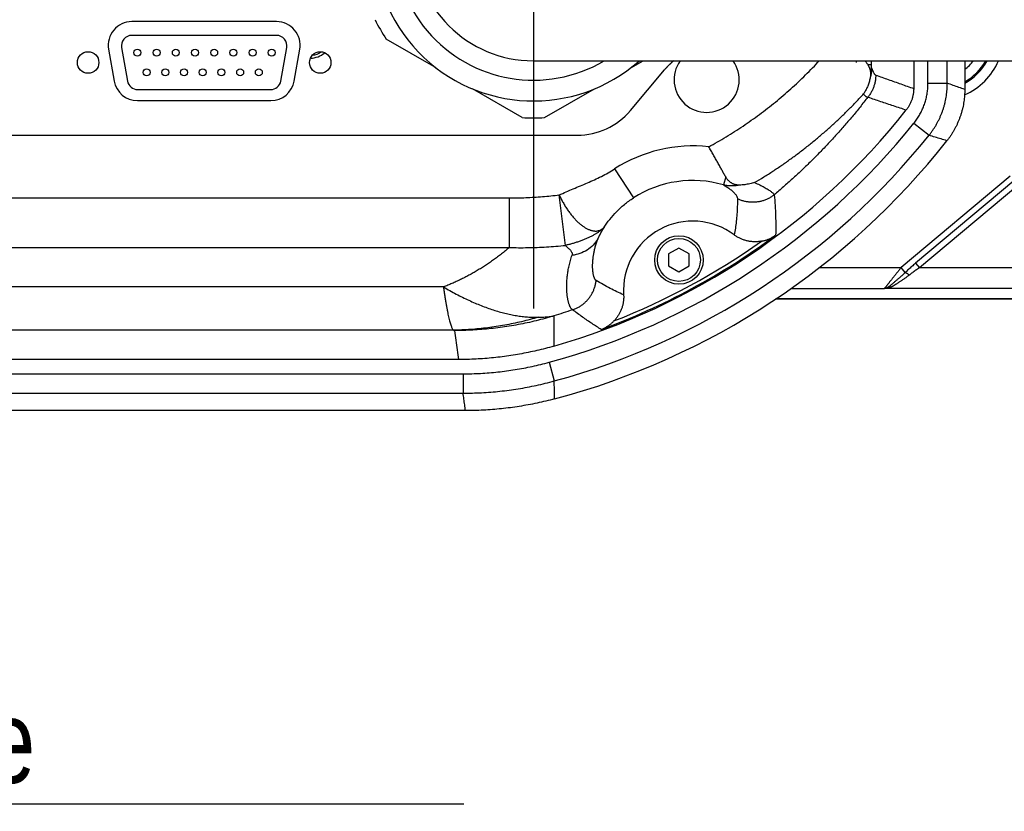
# Model space of a CAD drawing. Extents: x 0 to 3364, y 0 to 2376.
# Tile 66 of 83: x 1163 to 1305, y 1667 to 1781. Entities that reach past the tile are written whole.
import ezdxf

# ---------------------------------------------------------------- set-up
doc = ezdxf.new("R2010")
doc.units = 0
doc.header["$LTSCALE"] = 185.02
doc.linetypes.add('CENTER', pattern=[0.6, 0.375, -0.075, 0.075, -0.075])
doc.layers.get('0').update_dxf_attribs({"linetype": 'CONTINUOUS'})
doc.layers.add('95_ALL_DIM', color=7, linetype='CONTINUOUS')
doc.layers.add('DEFAULT_1', color=7, linetype='CENTER')
doc.styles.get("Standard").update_dxf_attribs({"font": 'txt', "width": 0.8})
doc.dimstyles.new('DIMSTYLE_16', dxfattribs={"dimtxt": 12, "dimasz": 6, "dimexe": 0.18, "dimexo": 0.0625, "dimgap": 0.09, "dimtad": 1, "dimtih": 1, "dimtoh": 1, "dimdec": 3, "dimtxsty": 'STANDARD', "dimblk": 'OPEN', "dimblk1": 'OPEN', "dimblk2": 'OPEN', "dimcen": 0.09, "dimazin": 3, "dimtp": 0.1, "dimtm": 0.1, "dimtfac": 1, "dimtdec": 3, "dimtofl": 0, "dimtmove": 0, "dimatfit": 3, "dimtolj": 1})

# ---------------------------------------------------------------- blocks, each defined once
blk = doc.blocks.new('_OPEN')
at = {"color": 0, "linetype": 'BYBLOCK'}
for p, q in [((0, 0), (-1, 0.233)), ((-1, -0.233), (0, 0)), ((-1, 0), (0, 0))]:
    blk.add_line(p, q, dxfattribs=at)
blk = doc.blocks.new('*D45')
at = {"layer": '95_ALL_DIM', "color": 2, "linetype": 'CONTINUOUS'}
for p, q in [((962.76, 1775.65), (1031.46, 1667.84)), ((1031.46, 1667.84), (1039.46, 1667.84)), ((1039.46, 1667.84), (1226.66, 1667.84))]:
    blk.add_line(p, q, dxfattribs=at)
at = {"layer": '95_ALL_DIM', "color": 2, "linetype": 'CONTINUOUS', "xscale": 6, "yscale": 6, "zscale": 6, "rotation": 122.506406}
blk.add_blockref('_OPEN', (962.76, 1775.65), dxfattribs=at)
at = {"layer": '95_ALL_DIM', "color": 2, "linetype": 'CONTINUOUS', "width": 0.8}
for s, p in [(' through hole', (1089.86, 1670.84)), ('2-M', (1051.46, 1670.84)), ('4', (1080.26, 1670.84))]:
    blk.add_text(s, height=12, dxfattribs=at).set_placement(p)

msp = doc.modelspace()

# ---------------------------------------------------------------- linework, layer by layer
at = {"color": 7, "linetype": 'CONTINUOUS'}
for p, q in [((1199.6218, 1780.7402), (1178.7257, 1780.7402)), ((1199.6111, 1778.7502), (1178.7364, 1778.7502)), ((1222.64, 1774.0636), (1215.4561, 1778.2112)), ((1175.3774, 1776.7498), (1176.1885, 1772.1498)), ((1177.2592, 1776.9898), (1178.1091, 1772.1698)), ((1200.2384, 1772.1698), (1201.0883, 1776.9898)), ((1202.159, 1772.1498), (1202.9701, 1776.7498)), ((1236.6839, 1775.0902), (1669.6839, 1775.0902)), ((1250.7278, 1774.0636), (1252.506, 1775.0902)), ((1283.2937, 1774.8402), (1283.2937, 1775.0902)), ((1285.4874, 1774.5295), (1285.4874, 1775.0902)), ((1291.5634, 1775.0902), (1291.5634, 1771.0903)), ((1293.6221, 1771.837), (1293.6221, 1775.0902)), ((1296.4186, 1771.837), (1296.4186, 1775.0902)), ((1298.9333, 1775.0902), (1298.9333, 1770.959)), ((1250.6813, 1767.9124), (1255.5935, 1773.7666)), ((1284.9412, 1774.5295), (1285.4874, 1774.5295)), ((1179.5863, 1770.9302), (1198.7612, 1770.9302)), ((1235.0617, 1766.8919), (1227.8778, 1771.0395)), ((1238.3061, 1766.8919), (1245.49, 1771.0395)), ((1293.6221, 1771.837), (1296.4186, 1771.837)), ((1179.5368, 1769.3402), (1198.8107, 1769.3402)), ((1291.5985, 1766.0844), (1293.779, 1764.3336)), ((1149.6839, 1764.3402), (1243.0208, 1764.3402)), ((1248.4114, 1759.4871), (1251.1108, 1755.2866)), ((1264.4315, 1758.3381), (1264.0955, 1757.1778)), ((1305.4648, 1758.4272), (1289.7457, 1745.2373)), ((1306.0214, 1757.7638), (1291.842, 1745.8658)), ((1306.5781, 1757.1003), (1292.3986, 1745.2024)), ((1130.3396, 1755.2853), (1233.1941, 1755.2853)), ((1233.1941, 1755.2853), (1233.1941, 1748.1294)), ((1241.2988, 1748.441), (1240.4051, 1755.7266)), ((1130.3395, 1748.1294), (1233.1941, 1748.1294)), ((1257.6839, 1748.0602), (1256.1943, 1747.2002)), ((1259.1735, 1747.2002), (1257.6839, 1748.0602)), ((1256.1943, 1747.2002), (1256.1943, 1745.4802)), ((1259.1735, 1745.4802), (1259.1735, 1747.2002)), ((1256.1943, 1745.4802), (1257.6839, 1744.6202)), ((1257.6839, 1744.6202), (1259.1735, 1745.4802)), ((1277.9416, 1745.2373), (1289.7457, 1745.2373)), ((1290.3412, 1744.5276), (1289.7457, 1745.2373)), ((1291.842, 1745.8658), (1292.3987, 1745.2024)), ((1423.9123, 1745.2024), (1292.3986, 1745.2024)), ((1223.7079, 1742.4386), (1113.5559, 1742.4386)), ((1273.8916, 1742.2391), (1287.3636, 1742.2391)), ((1287.3636, 1742.2391), (1287.322, 1742.2042)), ((1423.9123, 1742.2042), (1287.322, 1742.2042)), ((1423.9123, 1740.7008), (1271.6496, 1740.7008)), ((1423.9123, 1740.7026), (1271.6524, 1740.7026)), ((1225.1347, 1736.1904), (1114.7226, 1736.1904)), ((1225.8762, 1731.9608), (1114.5989, 1731.9608)), ((1238.9551, 1731.5658), (1239.6914, 1728.868)), ((1114.4572, 1729.902), (1226.5417, 1729.902)), ((1226.5417, 1729.902), (1226.5417, 1727.1056)), ((1114.4572, 1727.1056), (1226.5417, 1727.1056)), ((1226.8749, 1724.5908), (1114.3837, 1724.5908))]:
    msp.add_line(p, q, dxfattribs=at)
for centre, radius in [((1172.4238, 1774.8402), 1.55), ((1179.5388, 1776.2602), 0.5), ((1182.3088, 1776.2602), 0.5), ((1185.0788, 1776.2602), 0.5), ((1187.8488, 1776.2602), 0.5), ((1190.6188, 1776.2602), 0.5), ((1193.3888, 1776.2602), 0.5), ((1196.1588, 1776.2602), 0.5), ((1198.9288, 1776.2602), 0.5), ((1205.9238, 1774.8402), 1.55), ((1180.8638, 1773.4202), 0.5), ((1183.5638, 1773.4202), 0.5), ((1186.2638, 1773.4202), 0.5), ((1188.9638, 1773.4202), 0.5), ((1191.6638, 1773.4202), 0.5), ((1194.3638, 1773.4202), 0.5), ((1197.0638, 1773.4202), 0.5), ((1257.6839, 1746.3402), 3.5), ((1257.6839, 1746.3402), 3.1)]:
    msp.add_circle(centre, radius, dxfattribs=at)
for centre, radius, start, end in [((1236.6839, 1792.3402), 23.05, 48.45148, 311.54852), ((1236.6839, 1792.3402), 20.05, 59.359373, 300.640627), ((1236.6839, 1792.3402), 17.25, 90, 270), ((1178.7257, 1777.3402), 3.4, 90, 190), ((1199.6218, 1777.3402), 3.4, 350, 90), ((1236.6839, 1792.3402), 25.5, 206.352711, 213.647289), ((1178.7364, 1777.2502), 1.5, 90, 190), ((1199.6111, 1777.2502), 1.5, 350, 90), ((1204.3481, 1778.9463), 3.5, 272.469116, 309.519249), ((1204.3481, 1778.9463), 3.1, 277.831443, 304.159832), ((1261.6839, 1772.3402), 4.7, 144.186575, 35.813425), ((1295.1461, 1778.8432), 9.4485, 293.459568, 336.596312), ((1295.1461, 1778.8432), 7.9494, 298.45133, 331.828656), ((1295.1461, 1778.8432), 7.7712, 299.165857, 331.122701), ((1295.1461, 1778.8432), 6.2721, 307.144702, 323.246965), ((1179.5368, 1772.7402), 3.4, 190, 270), ((1179.5863, 1772.4302), 1.5, 190, 270), ((1198.7612, 1772.4302), 1.5, 270, 350), ((1198.8107, 1772.7402), 3.4, 270, 350), ((1212.1115, 1829.9061), 99.8795, 285.996689, 321.694361), ((1243.0208, 1774.3402), 10, 270, 320), ((1236.6839, 1792.3402), 25.5, 266.352711, 273.647289), ((1212.1115, 1829.9061), 101.9383, 285.267862, 321.238312), ((1212.1115, 1829.9061), 104.7347, 285.267866, 321.23831), ((1212.1115, 1829.9061), 107.2494, 284.9272, 321.773485), ((1259.6839, 1741.9467), 20.8503, 83.656398, 122.727277), ((1259.6839, 1741.9467), 15.8572, 73.846761, 122.727285), ((1259.6839, 1741.9467), 10, 53.214142, 183.598903), ((1212.1115, 1829.9061), 99.7104, 290.15432, 306.658725), ((1212.1115, 1829.9061), 99.2111, 291.399431, 305.413614)]:
    msp.add_arc(centre, radius, start, end, dxfattribs=at)
for points, knots in [([(1256.9363, 1775.0904), (1256.8585, 1775.027), (1256.6804, 1774.8773), (1256.4094, 1774.6329), (1256.1254, 1774.3556), (1255.8527, 1774.0672), (1255.6786, 1773.8679), (1255.5935, 1773.7666)], [0, 0, 0, 0, 0.15936236, 0.36952044, 0.57967965, 0.78983964, 1, 1, 1, 1]), ([(1255.6271, 1773.8066), (1255.7121, 1773.9079), (1255.8862, 1774.1072), (1256.159, 1774.3956), (1256.443, 1774.6729), (1256.6984, 1774.9032), (1256.8599, 1775.0399), (1256.921, 1775.0903)], [0, 0, 0, 0, 0.21742636, 0.43485232, 0.6522775, 0.86970149, 1, 1, 1, 1]), ([(1261.9877, 1762.6694), (1262.4106, 1762.8994), (1263.2517, 1763.3696), (1264.4975, 1764.1048), (1265.7274, 1764.8701), (1266.9408, 1765.6649), (1268.1368, 1766.4889), (1269.3147, 1767.3416), (1270.4736, 1768.2225), (1271.6127, 1769.1312), (1272.7315, 1770.0671), (1273.8291, 1771.0298), (1274.9049, 1772.0187), (1275.9582, 1773.0333), (1276.9722, 1774.0566), (1277.6274, 1774.7487), (1277.9434, 1775.0901)], [0, 0, 0, 0, 0.07111269, 0.14233132, 0.21365247, 0.28507071, 0.35657581, 0.42816967, 0.49984118, 0.57158421, 0.64339766, 0.7152779, 0.78722157, 0.859227, 0.93128631, 1, 1, 1, 1]), ([(1284.5637, 1775.0903), (1284.6075, 1775.0314), (1284.6957, 1774.9093), (1284.8221, 1774.7225), (1284.9028, 1774.5936), (1284.9412, 1774.5295)], [0, 0, 0, 0, 0.32552366, 0.66831039, 1, 1, 1, 1]), ([(1284.9412, 1774.5295), (1284.9594, 1774.4991), (1284.9939, 1774.439), (1285.0413, 1774.3489), (1285.0836, 1774.261), (1285.1216, 1774.1749), (1285.1557, 1774.0901), (1285.1864, 1774.0067), (1285.2138, 1773.9244), (1285.2384, 1773.8434), (1285.2601, 1773.7636), (1285.2793, 1773.6851), (1285.2961, 1773.6082), (1285.3059, 1773.5572), (1285.3105, 1773.5321)], [0, 0, 0, 0, 0.09950906, 0.19433622, 0.285333, 0.37314204, 0.45843518, 0.5414758, 0.62251434, 0.70171536, 0.77906163, 0.85456297, 0.92822214, 1, 1, 1, 1]), ([(1285.4933, 1774.0685), (1285.493, 1773.9923), (1285.4889, 1773.8398), (1285.4724, 1773.6114), (1285.4455, 1773.3838), (1285.4084, 1773.1574), (1285.361, 1772.9328), (1285.3226, 1772.7845), (1285.3018, 1772.7108)], [0, 0, 0, 0, 0.16625727, 0.3326989, 0.49928826, 0.66605675, 0.83294543, 1, 1, 1, 1]), ([(1285.3105, 1773.5321), (1285.318, 1773.49), (1285.3308, 1773.4038), (1285.3422, 1773.2714), (1285.3453, 1773.1345), (1285.3398, 1772.9945), (1285.3256, 1772.8527), (1285.3106, 1772.7581), (1285.3018, 1772.7108)], [0, 0, 0, 0, 0.15527587, 0.31644742, 0.48245265, 0.65225581, 0.82513703, 1, 1, 1, 1]), ([(1285.3105, 1773.5321), (1285.331, 1773.5665), (1285.369, 1773.636), (1285.4164, 1773.743), (1285.4533, 1773.8509), (1285.4795, 1773.9593), (1285.4899, 1774.0322), (1285.4933, 1774.0685)], [0, 0, 0, 0, 0.21076336, 0.41508287, 0.61395381, 0.80850896, 1, 1, 1, 1]), ([(1285.4933, 1774.0685), (1285.493, 1774.0771), (1285.4925, 1774.0946), (1285.4919, 1774.1213), (1285.4912, 1774.1489), (1285.4906, 1774.1773), (1285.4901, 1774.2066), (1285.4896, 1774.2366), (1285.4891, 1774.2673), (1285.4887, 1774.2986), (1285.4884, 1774.3305), (1285.4881, 1774.3628), (1285.4879, 1774.3956), (1285.4877, 1774.4287), (1285.4875, 1774.4621), (1285.4874, 1774.4957), (1285.4874, 1774.5182), (1285.4874, 1774.5295)], [0, 0, 0, 0, 0.05582381, 0.11376923, 0.17369793, 0.23548993, 0.29902087, 0.36416223, 0.43078155, 0.49874283, 0.56790667, 0.63813074, 0.7092699, 0.78117679, 0.85370189, 0.92669418, 1, 1, 1, 1]), ([(1285.4933, 1774.0685), (1285.5193, 1773.9904), (1285.5703, 1773.8446), (1285.6496, 1773.6426), (1285.7267, 1773.4709), (1285.8016, 1773.3281), (1285.8745, 1773.2127), (1285.9459, 1773.1237), (1286.016, 1773.0597), (1286.0662, 1773.0315), (1286.0905, 1773.0228)], [0, 0, 0, 0, 0.20083849, 0.37667425, 0.52907669, 0.65957339, 0.76976281, 0.86148723, 0.93711424, 1, 1, 1, 1]), ([(1285.3018, 1772.7108), (1285.2838, 1772.6146), (1285.2436, 1772.4227), (1285.1713, 1772.1382), (1285.0868, 1771.8577), (1284.9904, 1771.5825), (1284.8822, 1771.3132), (1284.7626, 1771.0507), (1284.6321, 1770.7963), (1284.4913, 1770.5514), (1284.3905, 1770.3939), (1284.3387, 1770.3171)], [0, 0, 0, 0, 0.11306188, 0.22622684, 0.33897556, 0.45120638, 0.56288562, 0.67395188, 0.78417255, 0.89302386, 1, 1, 1, 1]), ([(1286.0905, 1773.0228), (1286.0904, 1772.9409), (1286.0862, 1772.7769), (1286.0679, 1772.5317), (1286.0375, 1772.2876), (1285.9952, 1772.0453), (1285.941, 1771.8053), (1285.8752, 1771.5683), (1285.7977, 1771.3348), (1285.7089, 1771.1054), (1285.609, 1770.8807), (1285.4981, 1770.6611), (1285.3766, 1770.4472), (1285.2448, 1770.2396), (1285.1029, 1770.0387), (1285.0018, 1769.9095), (1284.9497, 1769.8462)], [0, 0, 0, 0, 0.07142191, 0.14284683, 0.21427432, 0.28570389, 0.35713505, 0.42856726, 0.5, 0.57143274, 0.64286496, 0.71429611, 0.78572568, 0.85715317, 0.92857809, 1, 1, 1, 1]), ([(1286.0905, 1773.0228), (1286.6884, 1772.8081), (1287.8936, 1772.3777), (1289.7179, 1771.7335), (1290.9447, 1771.3051), (1291.5634, 1771.0903)], [0, 0, 0, 0, 0.32837539, 0.66147807, 1, 1, 1, 1]), ([(1291.5634, 1771.0903), (1291.5634, 1771.0161), (1291.56, 1770.8677), (1291.5452, 1770.6455), (1291.5204, 1770.4243), (1291.4858, 1770.2044), (1291.4415, 1769.9863), (1291.3874, 1769.7703), (1291.3238, 1769.5569), (1291.2508, 1769.3467), (1291.1685, 1769.1399), (1291.077, 1768.9369), (1290.9766, 1768.7382), (1290.8674, 1768.5443), (1290.7497, 1768.3554), (1290.6237, 1768.1719), (1290.5344, 1768.0534), (1290.4884, 1767.9952)], [0, 0, 0, 0, 0.06664866, 0.13335969, 0.20006024, 0.26668565, 0.33334374, 0.40004697, 0.46673222, 0.53334929, 0.60000883, 0.66671236, 0.73339252, 0.80002169, 0.86667593, 0.9333599, 1, 1, 1, 1]), ([(1291.5985, 1766.0844), (1291.6706, 1766.1741), (1291.8114, 1766.3564), (1292.0121, 1766.6375), (1292.2021, 1766.9259), (1292.3812, 1767.2213), (1292.549, 1767.5232), (1292.7054, 1767.8311), (1292.8501, 1768.1447), (1292.9828, 1768.4636), (1293.1036, 1768.7872), (1293.212, 1769.115), (1293.3081, 1769.4468), (1293.3916, 1769.7819), (1293.4625, 1770.1199), (1293.5206, 1770.4604), (1293.5659, 1770.8028), (1293.5984, 1771.1467), (1293.6178, 1771.4916), (1293.6221, 1771.7218), (1293.6221, 1771.837)], [0, 0, 0, 0, 0.05556281, 0.11112401, 0.1666827, 0.2222391, 0.27779358, 0.33334653, 0.38889832, 0.44444933, 0.49999995, 0.55555058, 0.61110159, 0.66665338, 0.72220632, 0.7777608, 0.83331721, 0.8888759, 0.9444371, 1, 1, 1, 1]), ([(1293.779, 1764.3336), (1293.873, 1764.4507), (1294.0566, 1764.6884), (1294.3183, 1765.0551), (1294.5661, 1765.4314), (1294.7996, 1765.8166), (1295.0185, 1766.2104), (1295.2224, 1766.6121), (1295.4111, 1767.0212), (1295.5843, 1767.437), (1295.7417, 1767.8591), (1295.8832, 1768.2868), (1296.0085, 1768.7195), (1296.1175, 1769.1566), (1296.21, 1769.5975), (1296.2859, 1770.0415), (1296.345, 1770.4881), (1296.3874, 1770.9367), (1296.4128, 1771.3865), (1296.4185, 1771.6868), (1296.4186, 1771.837)], [0, 0, 0, 0, 0.05556142, 0.111121, 0.16667879, 0.22223491, 0.27778961, 0.33334319, 0.38889593, 0.44444809, 0.49999997, 0.55555185, 0.61110402, 0.66665676, 0.72221033, 0.77776504, 0.83332116, 0.88887895, 0.94443853, 1, 1, 1, 1]), ([(1298.9333, 1770.959), (1298.9333, 1770.8109), (1298.9278, 1770.5147), (1298.9031, 1770.071), (1298.862, 1769.6286), (1298.8045, 1769.188), (1298.7308, 1768.7499), (1298.6408, 1768.3147), (1298.5348, 1767.8833), (1298.4129, 1767.4561), (1298.2752, 1767.0337), (1298.122, 1766.6167), (1297.9534, 1766.2057), (1297.7697, 1765.8012), (1297.5712, 1765.4037), (1297.358, 1765.0139), (1297.1305, 1764.6323), (1296.8891, 1764.2593), (1296.634, 1763.8956), (1296.455, 1763.6595), (1296.3634, 1763.5432)], [0, 0, 0, 0, 0.05555178, 0.11113319, 0.1667043, 0.22223648, 0.27779504, 0.3333689, 0.3889191, 0.44444803, 0.50001093, 0.55557909, 0.6111116, 0.66665564, 0.72222697, 0.77779157, 0.83332576, 0.88888337, 0.94445608, 1, 1, 1, 1]), ([(1298.9333, 1770.959), (1298.6549, 1771.0554), (1298.097, 1771.2492), (1297.2588, 1771.5419), (1296.699, 1771.7383), (1296.4186, 1771.837)], [0, 0, 0, 0, 0.33182978, 0.6651611, 1, 1, 1, 1]), ([(1268.6125, 1757.5082), (1269.0584, 1757.7728), (1269.9447, 1758.3127), (1271.2563, 1759.1531), (1272.5502, 1760.0241), (1273.8254, 1760.9253), (1275.0813, 1761.8563), (1276.317, 1762.8165), (1277.5318, 1763.8055), (1278.725, 1764.8227), (1279.896, 1765.8676), (1281.044, 1766.9397), (1282.1683, 1768.0384), (1283.2683, 1769.1632), (1283.9847, 1769.9297), (1284.3387, 1770.3171)], [0, 0, 0, 0, 0.07641945, 0.15294125, 0.22955644, 0.30626648, 0.38306105, 0.45993367, 0.53688277, 0.61390535, 0.69099769, 0.76815751, 0.84537929, 0.92266013, 1, 1, 1, 1]), ([(1284.9497, 1769.8462), (1284.5773, 1769.3643), (1283.8249, 1768.4102), (1282.6714, 1767.0054), (1281.4969, 1765.6309), (1280.3023, 1764.2868), (1279.0886, 1762.9736), (1277.8569, 1761.6914), (1276.608, 1760.4404), (1275.343, 1759.2206), (1274.0625, 1758.032), (1272.7676, 1756.8747), (1271.8927, 1756.1218), (1271.4531, 1755.7506)], [0, 0, 0, 0, 0.09345752, 0.18642297, 0.27889547, 0.37086563, 0.46232069, 0.55325361, 0.64366135, 0.73354237, 0.82289459, 0.91171397, 1, 1, 1, 1]), ([(1284.3387, 1770.3171), (1284.3681, 1770.2724), (1284.4261, 1770.1898), (1284.5168, 1770.0801), (1284.6058, 1769.9918), (1284.6934, 1769.9244), (1284.7798, 1769.8772), (1284.8652, 1769.8501), (1284.9223, 1769.8453), (1284.9497, 1769.8462)], [0, 0, 0, 0, 0.20007082, 0.37644661, 0.53137513, 0.66751529, 0.78814526, 0.89734742, 1, 1, 1, 1]), ([(1284.9497, 1769.8462), (1285.5552, 1769.6408), (1286.7754, 1769.2289), (1288.6216, 1768.6119), (1289.8626, 1768.2012), (1290.4884, 1767.9952)], [0, 0, 0, 0, 0.32845729, 0.66155955, 1, 1, 1, 1]), ([(1296.3634, 1763.5432), (1296.0775, 1763.6302), (1295.5044, 1763.8048), (1294.6429, 1764.0682), (1294.0674, 1764.2449), (1293.779, 1764.3336)], [0, 0, 0, 0, 0.33174269, 0.6650728, 1, 1, 1, 1]), ([(1264.4315, 1758.3381), (1264.3865, 1758.4141), (1264.2958, 1758.5693), (1264.1599, 1758.8075), (1264.0216, 1759.0543), (1263.8807, 1759.3091), (1263.7373, 1759.5709), (1263.5913, 1759.8388), (1263.4426, 1760.1121), (1263.2913, 1760.3898), (1263.1374, 1760.6711), (1262.9808, 1760.9552), (1262.8216, 1761.2411), (1262.6598, 1761.5279), (1262.4956, 1761.815), (1262.3289, 1762.1014), (1262.1598, 1762.3864), (1262.0453, 1762.5753), (1261.9877, 1762.6694)], [0, 0, 0, 0, 0.05327738, 0.10844867, 0.16539081, 0.22395852, 0.28401703, 0.34543061, 0.408038, 0.47166732, 0.53618323, 0.60145791, 0.6673139, 0.73357041, 0.80009507, 0.86676327, 0.93344788, 1, 1, 1, 1]), ([(1240.4051, 1755.7266), (1241.0753, 1756.0335), (1242.4361, 1756.6112), (1244.4893, 1757.4578), (1246.5051, 1758.3732), (1247.7911, 1759.0885), (1248.4113, 1759.4871)], [0, 0, 0, 0, 0.2500001, 0.50000016, 0.75000023, 1, 1, 1, 1]), ([(1266.4065, 1757.1463), (1266.3735, 1757.1452), (1266.3063, 1757.1443), (1266.2035, 1757.1477), (1266.0964, 1757.1564), (1265.9843, 1757.1715), (1265.8669, 1757.1944), (1265.7453, 1757.2262), (1265.6216, 1757.2676), (1265.4983, 1757.3186), (1265.3767, 1757.3791), (1265.2573, 1757.4491), (1265.1407, 1757.5288), (1265.0271, 1757.6179), (1264.917, 1757.7163), (1264.8107, 1757.8238), (1264.7086, 1757.9401), (1264.6109, 1758.0648), (1264.5178, 1758.1977), (1264.4597, 1758.2905), (1264.4315, 1758.3381)], [0, 0, 0, 0, 0.0407804, 0.08294779, 0.12697292, 0.17333078, 0.22247606, 0.27454061, 0.3284289, 0.38329789, 0.4391146, 0.49595632, 0.55398662, 0.61332464, 0.67402309, 0.73617423, 0.79982009, 0.86496469, 0.93169866, 1, 1, 1, 1]), ([(1264.0955, 1757.1778), (1264.1866, 1757.128), (1264.3653, 1757.0259), (1264.6244, 1756.8649), (1264.8701, 1756.6984), (1265.0997, 1756.5283), (1265.311, 1756.3566), (1265.5016, 1756.1853), (1265.6697, 1756.0168), (1265.8136, 1755.8531), (1265.9324, 1755.6964), (1266.0252, 1755.5484), (1266.0918, 1755.4103), (1266.1321, 1755.2832), (1266.1418, 1755.201), (1266.1413, 1755.1629)], [0, 0, 0, 0, 0.10534652, 0.20876683, 0.30933231, 0.40622979, 0.49856421, 0.5854148, 0.66604603, 0.73984103, 0.80631682, 0.86527365, 0.91681894, 0.96139634, 1, 1, 1, 1]), ([(1266.4065, 1757.1463), (1266.3371, 1757.1297), (1266.1976, 1757.0997), (1265.9868, 1757.0642), (1265.7751, 1757.0381), (1265.5627, 1757.0217), (1265.3502, 1757.015), (1265.138, 1757.0179), (1264.9264, 1757.0304), (1264.7159, 1757.0526), (1264.507, 1757.0843), (1264.2999, 1757.1256), (1264.1633, 1757.1594), (1264.0955, 1757.1778)], [0, 0, 0, 0, 0.09169066, 0.18319775, 0.27452792, 0.36568914, 0.45669068, 0.54754296, 0.63825745, 0.72884661, 0.81932381, 0.90970293, 1, 1, 1, 1]), ([(1268.6125, 1757.5082), (1268.4984, 1757.4726), (1268.2662, 1757.4063), (1267.9104, 1757.3228), (1267.5451, 1757.2544), (1267.1714, 1757.2015), (1266.7911, 1757.1646), (1266.5352, 1757.1506), (1266.4065, 1757.1463)], [0, 0, 0, 0, 0.15994865, 0.32296229, 0.48880714, 0.65721241, 0.82776548, 1, 1, 1, 1]), ([(1268.6125, 1757.5082), (1268.7378, 1757.4544), (1268.9831, 1757.3458), (1269.3397, 1757.1769), (1269.6768, 1757.0064), (1269.9915, 1756.8366), (1270.2808, 1756.6697), (1270.5425, 1756.5081), (1270.7745, 1756.3541), (1270.9752, 1756.2097), (1271.1435, 1756.0769), (1271.2788, 1755.9572), (1271.3809, 1755.8518), (1271.4338, 1755.7829), (1271.4531, 1755.7506)], [0, 0, 0, 0, 0.12148525, 0.23899372, 0.3515445, 0.45806455, 0.55755549, 0.64915436, 0.73206914, 0.80562974, 0.86937695, 0.92303152, 0.96649175, 1, 1, 1, 1]), ([(1233.1941, 1755.2853), (1233.5929, 1755.2853), (1234.3918, 1755.2934), (1235.5914, 1755.3299), (1236.7935, 1755.391), (1237.9971, 1755.4768), (1239.2016, 1755.5873), (1240.0039, 1755.6774), (1240.4051, 1755.7266)], [0, 0, 0, 0, 0.16548931, 0.33154596, 0.49805091, 0.66495667, 0.83227005, 1, 1, 1, 1]), ([(1240.4051, 1755.7266), (1240.4488, 1755.6311), (1240.5383, 1755.441), (1240.6782, 1755.1592), (1240.8235, 1754.8811), (1240.9738, 1754.6075), (1241.1289, 1754.3388), (1241.2885, 1754.0755), (1241.4523, 1753.8182), (1241.6199, 1753.5674), (1241.791, 1753.3236), (1241.9653, 1753.0873), (1242.1424, 1752.8588), (1242.322, 1752.6388), (1242.5038, 1752.4276), (1242.6872, 1752.2256), (1242.8721, 1752.0332), (1243.058, 1751.8509), (1243.2446, 1751.6789), (1243.4315, 1751.5176), (1243.6183, 1751.3674), (1243.8047, 1751.2285), (1243.9903, 1751.1012), (1244.1747, 1750.9857), (1244.3576, 1750.8823), (1244.5386, 1750.7912), (1244.7174, 1750.7126), (1244.8936, 1750.6466), (1245.0669, 1750.5933), (1245.2369, 1750.5529), (1245.4034, 1750.5255), (1245.5659, 1750.5112), (1245.7242, 1750.5099), (1245.878, 1750.5217), (1246.0269, 1750.5466), (1246.1706, 1750.5846), (1246.3088, 1750.6356), (1246.4411, 1750.6995), (1246.5674, 1750.7761), (1246.6874, 1750.8654), (1246.8007, 1750.967), (1246.8707, 1751.0418), (1246.9045, 1751.081)], [0, 0, 0, 0, 0.03453371, 0.06901377, 0.10338673, 0.13759947, 0.1715994, 0.20533465, 0.23875422, 0.27180822, 0.30444801, 0.33662641, 0.36829794, 0.39941901, 0.42994815, 0.45984625, 0.48907685, 0.5176064, 0.54540458, 0.57244464, 0.59870379, 0.62416361, 0.64881051, 0.67263632, 0.69563882, 0.71782242, 0.73919891, 0.75978821, 0.77961924, 0.79873067, 0.81717175, 0.83500287, 0.85229587, 0.86913395, 0.8856109, 0.90182974, 0.91790054, 0.93393758, 0.95005612, 0.96636908, 0.9829839, 1, 1, 1, 1]), ([(1246.9045, 1751.081), (1247.1541, 1751.4658), (1247.7069, 1752.236), (1248.6729, 1753.3336), (1249.8079, 1754.376), (1250.659, 1754.9962), (1251.1108, 1755.2866)], [0, 0, 0, 0, 0.22968048, 0.4739785, 0.73103103, 1, 1, 1, 1]), ([(1266.1413, 1755.1629), (1266.1366, 1754.7879), (1266.1167, 1754.0513), (1266.0543, 1752.9677), (1265.9604, 1751.9263), (1265.8357, 1750.9258), (1265.7303, 1750.2746), (1265.6722, 1749.9555)], [0, 0, 0, 0, 0.2149581, 0.4222619, 0.62197752, 0.81410927, 1, 1, 1, 1]), ([(1271.4531, 1755.7506), (1271.3892, 1755.6997), (1271.259, 1755.601), (1271.0567, 1755.4627), (1270.8478, 1755.3344), (1270.6329, 1755.2165), (1270.4124, 1755.1092), (1270.187, 1755.0129), (1269.957, 1754.9277), (1269.7232, 1754.8539), (1269.4861, 1754.7915), (1269.2462, 1754.7409), (1269.0041, 1754.702), (1268.7603, 1754.6751), (1268.5156, 1754.6601), (1268.2704, 1754.657), (1268.0254, 1754.666), (1267.7811, 1754.687), (1267.5381, 1754.7198), (1267.2971, 1754.7645), (1267.0585, 1754.821), (1266.823, 1754.8891), (1266.5911, 1754.9686), (1266.3634, 1755.0593), (1266.2148, 1755.1272), (1266.1413, 1755.1629)], [0, 0, 0, 0, 0.04346454, 0.08693258, 0.13040391, 0.17387826, 0.21735535, 0.26083488, 0.3043165, 0.34779987, 0.39128462, 0.43477035, 0.47825669, 0.52174323, 0.56522957, 0.60871531, 0.65220006, 0.69568343, 0.73916506, 0.78264459, 0.82612169, 0.86959606, 0.91306739, 0.95653545, 1, 1, 1, 1]), ([(1271.4531, 1755.7506), (1271.4978, 1755.2293), (1271.5721, 1754.2085), (1271.6406, 1752.7095), (1271.6656, 1751.2865), (1271.6551, 1750.3636), (1271.6433, 1749.9179)], [0, 0, 0, 0, 0.26883055, 0.52583262, 0.77089545, 1, 1, 1, 1]), ([(1246.9045, 1751.081), (1246.8738, 1751.0448), (1246.8083, 1750.9721), (1246.7021, 1750.865), (1246.5851, 1750.7569), (1246.4576, 1750.6481), (1246.32, 1750.5388), (1246.1726, 1750.4293), (1246.0156, 1750.3198), (1245.8495, 1750.2106), (1245.6746, 1750.1019), (1245.4912, 1749.994), (1245.2999, 1749.887), (1245.1011, 1749.7813), (1244.8951, 1749.6771), (1244.6825, 1749.5746), (1244.4638, 1749.474), (1244.2394, 1749.3757), (1244.0098, 1749.2797), (1243.7757, 1749.1864), (1243.5374, 1749.0959), (1243.2955, 1749.0085), (1243.0507, 1748.9243), (1242.8034, 1748.8435), (1242.5542, 1748.7663), (1242.3037, 1748.693), (1242.0524, 1748.6235), (1241.8009, 1748.5582), (1241.5499, 1748.4972), (1241.3824, 1748.4593), (1241.2988, 1748.441)], [0, 0, 0, 0, 0.02268863, 0.04671881, 0.07208727, 0.09877999, 0.12677378, 0.1560375, 0.18653312, 0.21821646, 0.25103796, 0.28494322, 0.31987353, 0.35576625, 0.3925553, 0.43017144, 0.46854264, 0.50759438, 0.54724996, 0.58743076, 0.62805653, 0.66904566, 0.71031543, 0.75178229, 0.79336206, 0.83497028, 0.87652235, 0.91793388, 0.95912086, 1, 1, 1, 1]), ([(1246.9045, 1751.081), (1246.8841, 1751.0492), (1246.8431, 1750.9851), (1246.782, 1750.8884), (1246.7212, 1750.7906), (1246.6609, 1750.6922), (1246.6015, 1750.5937), (1246.5431, 1750.4954), (1246.4862, 1750.3977), (1246.4309, 1750.301), (1246.3775, 1750.2058), (1246.3262, 1750.1125), (1246.2773, 1750.0216), (1246.2309, 1749.9334), (1246.1873, 1749.8485), (1246.1467, 1749.7673), (1246.1092, 1749.6903), (1246.0751, 1749.6178), (1246.0445, 1749.5505), (1246.0175, 1749.4887), (1245.9945, 1749.4329), (1245.9809, 1749.3976), (1245.9748, 1749.381)], [0, 0, 0, 0, 0.05846724, 0.11753512, 0.1769582, 0.23648977, 0.29588197, 0.35488594, 0.41325199, 0.4707298, 0.52706858, 0.58201727, 0.63532474, 0.68673994, 0.73601208, 0.78289083, 0.82712644, 0.86847001, 0.9066738, 0.94149166, 0.97267997, 1, 1, 1, 1]), ([(1245.9748, 1749.381), (1245.7912, 1749.0574), (1245.3374, 1748.4501), (1244.451, 1747.7283), (1243.4053, 1747.2258), (1242.6437, 1747.0542), (1242.2565, 1747.0101)], [0, 0, 0, 0, 0.24438477, 0.4920594, 0.74399898, 1, 1, 1, 1]), ([(1245.7331, 1743.3757), (1245.7148, 1743.3868), (1245.6788, 1743.4146), (1245.6298, 1743.4669), (1245.5834, 1743.5312), (1245.5394, 1743.6068), (1245.4979, 1743.6931), (1245.4589, 1743.7897), (1245.4225, 1743.896), (1245.3889, 1744.0117), (1245.358, 1744.1364), (1245.3302, 1744.2697), (1245.3053, 1744.4114), (1245.2837, 1744.5612), (1245.2655, 1744.719), (1245.2508, 1744.8846), (1245.2398, 1745.0578), (1245.2327, 1745.2386), (1245.2297, 1745.4269), (1245.2311, 1745.6226), (1245.2371, 1745.8256), (1245.248, 1746.036), (1245.264, 1746.2537), (1245.2854, 1746.4785), (1245.3126, 1746.7105), (1245.3459, 1746.9495), (1245.3856, 1747.1955), (1245.432, 1747.4482), (1245.4856, 1747.7075), (1245.5466, 1747.9731), (1245.6154, 1748.2447), (1245.6922, 1748.522), (1245.7775, 1748.8046), (1245.8715, 1749.0919), (1245.9394, 1749.2842), (1245.9748, 1749.381)], [0, 0, 0, 0, 0.01035548, 0.0218195, 0.03454461, 0.04860319, 0.06402153, 0.08079, 0.09889149, 0.11830223, 0.13898574, 0.16092399, 0.18409907, 0.2084851, 0.23406888, 0.26084238, 0.28879659, 0.31793265, 0.34825587, 0.37976983, 0.4124833, 0.44640892, 0.48155553, 0.51792907, 0.55553934, 0.59440137, 0.63452661, 0.6759142, 0.71855663, 0.76244829, 0.80758017, 0.85393539, 0.90148671, 0.95019064, 1, 1, 1, 1]), ([(1269.6018, 1749.0501), (1269.5263, 1749.0356), (1269.3746, 1749.0102), (1269.1458, 1748.9825), (1268.9158, 1748.9655), (1268.6853, 1748.9591), (1268.4547, 1748.9634), (1268.2247, 1748.9783), (1267.9955, 1749.0038), (1267.7677, 1749.0398), (1267.5418, 1749.0864), (1267.3184, 1749.1433), (1267.0977, 1749.2105), (1266.8804, 1749.2879), (1266.6667, 1749.3752), (1266.4574, 1749.4723), (1266.2528, 1749.5789), (1266.0532, 1749.695), (1265.8591, 1749.8201), (1265.7337, 1749.9094), (1265.6721, 1749.9555)], [0, 0, 0, 0, 0.05556565, 0.11107609, 0.16657556, 0.22213089, 0.27769001, 0.33320161, 0.38869747, 0.4442604, 0.4998308, 0.55535901, 0.61087123, 0.66645833, 0.72205668, 0.77761301, 0.83316043, 0.88878222, 0.94441655, 1, 1, 1, 1]), ([(1269.6018, 1749.0501), (1269.651, 1749.0595), (1269.7533, 1749.0806), (1269.9119, 1749.1179), (1270.0811, 1749.1634), (1270.2601, 1749.2181), (1270.448, 1749.2832), (1270.6431, 1749.3596), (1270.8433, 1749.4477), (1271.0459, 1749.5477), (1271.2483, 1749.6595), (1271.4486, 1749.7825), (1271.5789, 1749.8716), (1271.6433, 1749.9179)], [0, 0, 0, 0, 0.06727039, 0.14017465, 0.21855051, 0.30232309, 0.39131426, 0.48526034, 0.58344338, 0.68473697, 0.7883171, 0.89358199, 1, 1, 1, 1]), ([(1233.1941, 1748.1294), (1233.0106, 1747.9709), (1232.641, 1747.6591), (1232.0782, 1747.2053), (1231.509, 1746.7669), (1230.9338, 1746.3439), (1230.3531, 1745.9362), (1229.7673, 1745.5437), (1229.1767, 1745.1663), (1228.5818, 1744.804), (1227.9828, 1744.4567), (1227.3802, 1744.1242), (1226.7741, 1743.8064), (1226.1648, 1743.5032), (1225.5528, 1743.2145), (1224.9388, 1742.9405), (1224.3244, 1742.6814), (1223.9132, 1742.5178), (1223.7079, 1742.4386)], [0, 0, 0, 0, 0.06543972, 0.13047104, 0.19509538, 0.25931544, 0.32313503, 0.38655942, 0.44959491, 0.51224718, 0.57452143, 0.63642658, 0.69797939, 0.75919583, 0.82007119, 0.88058034, 0.94063089, 1, 1, 1, 1]), ([(1233.1941, 1748.1294), (1233.6413, 1748.1182), (1234.5377, 1748.1052), (1235.8846, 1748.1142), (1237.2353, 1748.1516), (1238.5886, 1748.2178), (1239.9439, 1748.3127), (1240.8471, 1748.3951), (1241.2988, 1748.441)], [0, 0, 0, 0, 0.16536187, 0.33135261, 0.49784233, 0.66477908, 0.83216367, 1, 1, 1, 1]), ([(1241.2988, 1748.441), (1241.357, 1748.3814), (1241.4789, 1748.2651), (1241.6658, 1748.0957), (1241.8199, 1747.9534), (1241.9361, 1747.8375), (1242.0412, 1747.7245), (1242.155, 1747.5825), (1242.2393, 1747.428), (1242.277, 1747.3013), (1242.289, 1747.2054), (1242.2834, 1747.107), (1242.2674, 1747.0423), (1242.2565, 1747.0101)], [0, 0, 0, 0, 0.13779849, 0.27847449, 0.4172785, 0.48457168, 0.549797, 0.67258822, 0.7847636, 0.83793528, 0.89041944, 0.94379062, 1, 1, 1, 1]), ([(1242.344, 1739.1473), (1242.317, 1739.1606), (1242.2635, 1739.1953), (1242.19, 1739.2642), (1242.1195, 1739.3506), (1242.0519, 1739.4536), (1241.9873, 1739.5724), (1241.9258, 1739.7059), (1241.8674, 1739.8536), (1241.8123, 1740.0147), (1241.7607, 1740.1885), (1241.7129, 1740.3746), (1241.6689, 1740.5725), (1241.6291, 1740.7818), (1241.5936, 1741.0021), (1241.5628, 1741.2332), (1241.537, 1741.4747), (1241.5164, 1741.7265), (1241.5014, 1741.9885), (1241.4923, 1742.2605), (1241.4897, 1742.5423), (1241.4937, 1742.8339), (1241.5051, 1743.1351), (1241.5241, 1743.4457), (1241.5513, 1743.7656), (1241.5873, 1744.0946), (1241.6326, 1744.4325), (1241.6877, 1744.779), (1241.7532, 1745.1337), (1241.8297, 1745.4962), (1241.9176, 1745.866), (1242.0176, 1746.2426), (1242.1302, 1746.6253), (1242.2129, 1746.8813), (1242.2565, 1747.0101)], [0, 0, 0, 0, 0.01106956, 0.02332068, 0.03694672, 0.05203516, 0.06861229, 0.08666089, 0.10615373, 0.12705428, 0.14931203, 0.17290013, 0.19778708, 0.22393422, 0.25132086, 0.27992817, 0.30973751, 0.34074469, 0.37294591, 0.40633653, 0.44092131, 0.47670538, 0.51368939, 0.55187402, 0.5912673, 0.63188146, 0.6737194, 0.7167726, 0.76103426, 0.80649753, 0.85315116, 0.90097684, 0.94993983, 1, 1, 1, 1]), ([(1289.7457, 1745.2373), (1289.6967, 1745.1757), (1289.5991, 1745.0528), (1289.4533, 1744.8693), (1289.3092, 1744.6879), (1289.1674, 1744.5095), (1289.0288, 1744.335), (1288.8939, 1744.1652), (1288.7634, 1744.0009), (1288.6377, 1743.8428), (1288.5174, 1743.6913), (1288.4027, 1743.547), (1288.294, 1743.4101), (1288.1914, 1743.281), (1288.0951, 1743.1598), (1288.0051, 1743.0465), (1287.9214, 1742.9412), (1287.8441, 1742.8439), (1287.7731, 1742.7545), (1287.7082, 1742.6728), (1287.6493, 1742.5987), (1287.5963, 1742.532), (1287.5491, 1742.4726), (1287.5077, 1742.4204), (1287.4719, 1742.3754), (1287.4415, 1742.3372), (1287.4164, 1742.3056), (1287.3964, 1742.2804), (1287.3813, 1742.2614), (1287.3709, 1742.2483), (1287.3655, 1742.2415), (1287.3636, 1742.2391)], [0, 0, 0, 0, 0.06164972, 0.12295706, 0.18358228, 0.24319824, 0.30149895, 0.3582058, 0.41307101, 0.46587691, 0.51644269, 0.56461858, 0.61029206, 0.65337889, 0.69382613, 0.73160502, 0.76671306, 0.79916535, 0.82898514, 0.85621015, 0.8809038, 0.90314026, 0.9229465, 0.94032691, 0.95532787, 0.96803951, 0.97855126, 0.98693211, 0.9932507, 0.99758109, 1, 1, 1, 1]), ([(1291.842, 1745.8658), (1291.7475, 1745.7865), (1291.5641, 1745.6309), (1291.2976, 1745.3995), (1291.045, 1745.1752), (1290.8035, 1744.9565), (1290.5701, 1744.7414), (1290.4171, 1744.5986), (1290.3412, 1744.5276)], [0, 0, 0, 0, 0.18392269, 0.35893418, 0.526451, 0.68784864, 0.84494848, 1, 1, 1, 1]), ([(1292.3986, 1745.2024), (1292.3045, 1745.1431), (1292.1224, 1745.0259), (1291.8597, 1744.8489), (1291.613, 1744.6752), (1291.3793, 1744.504), (1291.1552, 1744.3341), (1291.009, 1744.2206), (1290.9367, 1744.164)], [0, 0, 0, 0, 0.18605685, 0.36209999, 0.52973296, 0.69052295, 0.8464724, 1, 1, 1, 1]), ([(1290.3412, 1744.5276), (1290.2741, 1744.4642), (1290.1401, 1744.3391), (1289.9397, 1744.1553), (1289.7431, 1743.9776), (1289.5526, 1743.8077), (1289.37, 1743.6467), (1289.1969, 1743.4955), (1289.0342, 1743.3546), (1288.8826, 1743.2242), (1288.7423, 1743.1042), (1288.6132, 1742.9944), (1288.4949, 1742.8944), (1288.3867, 1742.8035), (1288.288, 1742.7211), (1288.1976, 1742.6464), (1288.1146, 1742.5786), (1288.0376, 1742.5169), (1287.9656, 1742.4609), (1287.8991, 1742.4117), (1287.8398, 1742.3709), (1287.7885, 1742.3394), (1287.7446, 1742.3161), (1287.7172, 1742.3038), (1287.7045, 1742.2986)], [0, 0, 0, 0, 0.08007364, 0.15903457, 0.23593463, 0.30998761, 0.38053019, 0.44711733, 0.50940774, 0.56726603, 0.62062842, 0.66957535, 0.71430509, 0.75505401, 0.79214156, 0.82590018, 0.85676115, 0.88512943, 0.9115294, 0.93588139, 0.95689699, 0.97396201, 0.98803224, 1, 1, 1, 1]), ([(1290.9367, 1744.164), (1290.8683, 1744.1104), (1290.732, 1744.0057), (1290.5283, 1743.8539), (1290.3293, 1743.7096), (1290.1371, 1743.5736), (1289.9535, 1743.4463), (1289.7796, 1743.328), (1289.6162, 1743.2185), (1289.4635, 1743.1176), (1289.3216, 1743.0249), (1289.1899, 1742.9399), (1289.0678, 1742.8619), (1288.9542, 1742.7902), (1288.8481, 1742.7241), (1288.7479, 1742.6627), (1288.6519, 1742.6052), (1288.5581, 1742.5507), (1288.4644, 1742.4985), (1288.371, 1742.4498), (1288.2807, 1742.4067), (1288.1964, 1742.371), (1288.1189, 1742.3423), (1288.0692, 1742.3266), (1288.0453, 1742.3196)], [0, 0, 0, 0, 0.07579858, 0.14991788, 0.22158178, 0.29018139, 0.35522898, 0.41644209, 0.47363524, 0.52680987, 0.57603147, 0.62149594, 0.66350636, 0.70240309, 0.73861117, 0.77258252, 0.80489926, 0.83617628, 0.86726917, 0.89842379, 0.92801367, 0.95448466, 0.97828172, 1, 1, 1, 1]), ([(1290.3412, 1744.5276), (1290.3524, 1744.5251), (1290.3758, 1744.5188), (1290.412, 1744.5063), (1290.4508, 1744.4902), (1290.4921, 1744.4708), (1290.5356, 1744.4481), (1290.5812, 1744.4222), (1290.6286, 1744.3932), (1290.6776, 1744.3613), (1290.7279, 1744.3266), (1290.7793, 1744.2893), (1290.8314, 1744.2496), (1290.8842, 1744.2078), (1290.9192, 1744.1788), (1290.9367, 1744.164)], [0, 0, 0, 0, 0.04901872, 0.10342546, 0.16316876, 0.22811426, 0.29806312, 0.37276436, 0.45192371, 0.53521021, 0.62226149, 0.71268816, 0.80607765, 0.90199777, 1, 1, 1, 1]), ([(1223.7079, 1742.4386), (1223.7388, 1742.2161), (1223.8002, 1741.7827), (1223.8942, 1741.1504), (1223.9877, 1740.5535), (1224.0806, 1739.9925), (1224.1728, 1739.4678), (1224.2642, 1738.9798), (1224.3549, 1738.529), (1224.4447, 1738.1158), (1224.5336, 1737.7404), (1224.6215, 1737.4032), (1224.7083, 1737.1046), (1224.794, 1736.8448), (1224.8785, 1736.6239), (1224.9618, 1736.442), (1225.0436, 1736.2991), (1225.104, 1736.2211), (1225.1347, 1736.1904)], [0, 0, 0, 0, 0.10453395, 0.20370189, 0.29744162, 0.38567099, 0.46832292, 0.54534737, 0.61668455, 0.68229545, 0.74213501, 0.79617971, 0.84440933, 0.88682946, 0.92346755, 0.95440372, 0.97980246, 1, 1, 1, 1]), ([(1223.7079, 1742.4386), (1224.0143, 1742.2585), (1224.6248, 1741.9087), (1225.5429, 1741.4108), (1226.4534, 1740.9457), (1227.3559, 1740.5138), (1228.2499, 1740.1156), (1229.1347, 1739.7515), (1230.0101, 1739.4218), (1230.8755, 1739.127), (1231.7306, 1738.8674), (1232.575, 1738.6434), (1233.4082, 1738.4554), (1234.2298, 1738.3035), (1235.0394, 1738.1882), (1235.8367, 1738.1097), (1236.6213, 1738.0682), (1237.1401, 1738.0653), (1237.397, 1738.0703)], [0, 0, 0, 0, 0.07329912, 0.14509142, 0.21538022, 0.28415441, 0.35141669, 0.41718482, 0.48147047, 0.54430459, 0.60571254, 0.66573879, 0.72442551, 0.78183121, 0.83801423, 0.89304686, 0.94701193, 1, 1, 1, 1]), ([(1242.344, 1739.1473), (1242.4194, 1739.1725), (1242.5689, 1739.2266), (1242.7892, 1739.3184), (1243.0048, 1739.4206), (1243.2153, 1739.5329), (1243.4202, 1739.6552), (1243.6191, 1739.787), (1243.8115, 1739.9283), (1243.997, 1740.0785), (1244.1751, 1740.2374), (1244.3455, 1740.4046), (1244.5077, 1740.5797), (1244.6613, 1740.7623), (1244.8061, 1740.9521), (1244.9417, 1741.1485), (1245.0678, 1741.3511), (1245.1841, 1741.5596), (1245.2904, 1741.7733), (1245.3863, 1741.9918), (1245.4717, 1742.2147), (1245.5464, 1742.4413), (1245.6102, 1742.6712), (1245.663, 1742.9039), (1245.7046, 1743.1389), (1245.7249, 1743.2966), (1245.7331, 1743.3757)], [0, 0, 0, 0, 0.04165293, 0.08330921, 0.12496863, 0.16663097, 0.20829598, 0.24996338, 0.29163287, 0.33330413, 0.37497682, 0.4166506, 0.45832512, 0.5, 0.54167488, 0.5833494, 0.62502318, 0.66669588, 0.70836713, 0.75003662, 0.79170402, 0.83336903, 0.87503137, 0.91669079, 0.95834707, 1, 1, 1, 1]), ([(1249.7036, 1741.319), (1249.3799, 1741.4554), (1248.7262, 1741.7477), (1247.7436, 1742.2341), (1246.7405, 1742.7772), (1246.0711, 1743.17), (1245.7331, 1743.3757)], [0, 0, 0, 0, 0.23549421, 0.47982758, 0.73480724, 1, 1, 1, 1]), ([(1288.0453, 1742.3196), (1287.9881, 1742.3029), (1287.8712, 1742.2727), (1287.6919, 1742.2382), (1287.5082, 1742.2146), (1287.3842, 1742.2064), (1287.322, 1742.2042)], [0, 0, 0, 0, 0.24354162, 0.49268871, 0.74566404, 1, 1, 1, 1]), ([(1287.7045, 1742.2986), (1287.6744, 1742.2861), (1287.6129, 1742.2633), (1287.518, 1742.2359), (1287.4208, 1742.2156), (1287.355, 1742.2072), (1287.322, 1742.2042)], [0, 0, 0, 0, 0.24714944, 0.49721899, 0.7488203, 1, 1, 1, 1]), ([(1287.7045, 1742.2986), (1287.6863, 1742.292), (1287.6496, 1742.2799), (1287.5936, 1742.265), (1287.5367, 1742.2534), (1287.4794, 1742.2451), (1287.4216, 1742.2402), (1287.3829, 1742.2391), (1287.3636, 1742.2391)], [0, 0, 0, 0, 0.16663704, 0.33328508, 0.49994457, 0.66661643, 0.83330138, 1, 1, 1, 1]), ([(1287.7045, 1742.2986), (1287.7222, 1742.3047), (1287.7584, 1742.3154), (1287.8141, 1742.3265), (1287.871, 1742.3325), (1287.9287, 1742.3335), (1287.9871, 1742.3294), (1288.0259, 1742.3234), (1288.0453, 1742.3196)], [0, 0, 0, 0, 0.16324165, 0.32722709, 0.4924569, 0.65939514, 0.82845718, 1, 1, 1, 1]), ([(1249.7036, 1741.319), (1249.7084, 1741.2422), (1249.7145, 1741.0885), (1249.7131, 1740.8579), (1249.701, 1740.6276), (1249.6783, 1740.3981), (1249.645, 1740.1697), (1249.6011, 1739.9431), (1249.5469, 1739.7188), (1249.4824, 1739.4973), (1249.4077, 1739.2791), (1249.323, 1739.0644), (1249.2285, 1738.854), (1249.1244, 1738.6482), (1249.0109, 1738.4475), (1248.8883, 1738.2521), (1248.7567, 1738.0626), (1248.6166, 1737.8795), (1248.4681, 1737.703), (1248.3638, 1737.59), (1248.3104, 1737.5347)], [0, 0, 0, 0, 0.05556823, 0.11112849, 0.16666279, 0.22218922, 0.27775752, 0.33337032, 0.38897201, 0.44449883, 0.50004125, 0.55562583, 0.61120303, 0.66671307, 0.72223882, 0.77781214, 0.83338176, 0.88889542, 0.94442012, 1, 1, 1, 1]), ([(1237.397, 1738.0703), (1236.9977, 1737.9525), (1236.1963, 1737.7278), (1234.9862, 1737.4233), (1233.7694, 1737.1517), (1232.5468, 1736.9132), (1231.3192, 1736.7079), (1230.0874, 1736.5361), (1228.8522, 1736.3978), (1227.6145, 1736.2931), (1226.3752, 1736.2221), (1225.5482, 1736.1972), (1225.1347, 1736.1904)], [0, 0, 0, 0, 0.10036601, 0.20063702, 0.30081771, 0.40091307, 0.5009283, 0.60086884, 0.70074033, 0.80054864, 0.9002998, 1, 1, 1, 1]), ([(1239.6376, 1738.251), (1239.2148, 1738.1242), (1238.3658, 1737.8818), (1237.0831, 1737.552), (1235.7921, 1737.2562), (1234.4938, 1736.9947), (1233.189, 1736.7676), (1231.8786, 1736.5751), (1230.5636, 1736.4173), (1229.2449, 1736.2943), (1227.9234, 1736.2063), (1226.6, 1736.1532), (1225.7172, 1736.1412), (1225.2757, 1736.141)], [0, 0, 0, 0, 0.09090776, 0.18181632, 0.2727255, 0.36363512, 0.45454501, 0.54545499, 0.63636488, 0.7272745, 0.81818368, 0.90909224, 1, 1, 1, 1]), ([(1237.397, 1738.0703), (1237.5289, 1738.0728), (1237.7912, 1738.0801), (1238.1813, 1738.0985), (1238.5636, 1738.1243), (1238.9348, 1738.1579), (1239.2918, 1738.1993), (1239.5243, 1738.2328), (1239.6376, 1738.251)], [0, 0, 0, 0, 0.17586961, 0.34994822, 0.52072935, 0.68683008, 0.84696561, 1, 1, 1, 1]), ([(1239.6376, 1738.251), (1239.6346, 1737.7623), (1239.6306, 1736.7895), (1239.6304, 1735.3372), (1239.6339, 1734.3737), (1239.6364, 1733.8942)], [0, 0, 0, 0, 0.33653327, 0.6698369, 1, 1, 1, 1]), ([(1242.344, 1739.1473), (1241.8916, 1738.9896), (1240.9918, 1738.6839), (1240.0873, 1738.3922), (1239.6376, 1738.251)], [0, 0, 0, 0, 0.50407379, 1, 1, 1, 1]), ([(1246.4667, 1736.3012), (1246.024, 1736.5742), (1245.1147, 1737.1576), (1243.7393, 1738.1061), (1242.8136, 1738.7895), (1242.344, 1739.1473)], [0, 0, 0, 0, 0.31133295, 0.64659867, 1, 1, 1, 1]), ([(1246.4667, 1736.3012), (1246.5404, 1736.3297), (1246.6865, 1736.3901), (1246.8996, 1736.4905), (1247.1044, 1736.5991), (1247.2987, 1736.7138), (1247.4815, 1736.8327), (1247.6521, 1736.9542), (1247.8099, 1737.0761), (1247.9541, 1737.1964), (1248.0847, 1737.3131), (1248.2023, 1737.425), (1248.2756, 1737.4988), (1248.3104, 1737.5347)], [0, 0, 0, 0, 0.10611953, 0.21202303, 0.31595962, 0.41703771, 0.51466488, 0.60849798, 0.69801802, 0.78216529, 0.86045752, 0.93296397, 1, 1, 1, 1]), ([(1225.1347, 1736.1904), (1225.148, 1736.1882), (1225.1727, 1736.1838), (1225.2066, 1736.1763), (1225.2343, 1736.1685), (1225.2553, 1736.1603), (1225.2695, 1736.1522), (1225.2752, 1736.1445), (1225.2757, 1736.141)], [0, 0, 0, 0, 0.26311352, 0.49107648, 0.67974347, 0.82632386, 0.93060343, 1, 1, 1, 1]), ([(1225.2757, 1736.141), (1225.3445, 1735.6732), (1225.4803, 1734.7411), (1225.6804, 1733.3477), (1225.8114, 1732.422), (1225.8762, 1731.9608)], [0, 0, 0, 0, 0.33583345, 0.66916412, 1, 1, 1, 1]), ([(1239.6364, 1733.8942), (1239.2304, 1733.7778), (1238.4153, 1733.5553), (1237.1846, 1733.2527), (1235.9466, 1732.9814), (1234.7022, 1732.7416), (1233.4519, 1732.5334), (1232.1967, 1732.357), (1230.9376, 1732.2126), (1229.6751, 1732.1001), (1228.4102, 1732.0197), (1227.1436, 1731.9715), (1226.2986, 1731.9608), (1225.8762, 1731.9608)], [0, 0, 0, 0, 0.09089475, 0.18180989, 0.27271341, 0.36360559, 0.45452259, 0.54544832, 0.63635514, 0.72724655, 0.81817018, 0.90909792, 1, 1, 1, 1]), ([(1226.5417, 1729.902), (1226.9604, 1729.902), (1227.7979, 1729.9131), (1229.0531, 1729.9633), (1230.3066, 1730.047), (1231.5574, 1730.164), (1232.8046, 1730.3142), (1234.0474, 1730.4977), (1235.2849, 1730.7142), (1236.5161, 1730.9636), (1237.7403, 1731.2457), (1238.5511, 1731.4555), (1238.9551, 1731.5658)], [0, 0, 0, 0, 0.10000178, 0.20000275, 0.30000265, 0.40000177, 0.50000045, 0.59999912, 0.69999824, 0.79999813, 0.8999991, 1, 1, 1, 1]), ([(1226.5417, 1727.1056), (1226.9853, 1727.1056), (1227.8724, 1727.1174), (1229.2021, 1727.1706), (1230.5299, 1727.2592), (1231.8549, 1727.3832), (1233.1761, 1727.5424), (1234.4926, 1727.7367), (1235.8035, 1727.966), (1237.1078, 1728.2302), (1238.4046, 1728.5291), (1239.2636, 1728.7513), (1239.6914, 1728.8681)], [0, 0, 0, 0, 0.10000192, 0.20000271, 0.3000025, 0.40000154, 0.50000016, 0.59999879, 0.69999783, 0.79999762, 0.8999984, 1, 1, 1, 1]), ([(1239.738, 1726.276), (1239.7322, 1726.5626), (1239.7211, 1727.1372), (1239.7055, 1728.0012), (1239.696, 1728.5786), (1239.6914, 1728.8681)], [0, 0, 0, 0, 0.3317276, 0.66505498, 1, 1, 1, 1]), ([(1226.8749, 1724.5908), (1226.8384, 1724.8692), (1226.7651, 1725.4269), (1226.6541, 1726.2652), (1226.5793, 1726.8251), (1226.5417, 1727.1056)], [0, 0, 0, 0, 0.33197011, 0.66530278, 1, 1, 1, 1]), ([(1239.738, 1726.276), (1239.319, 1726.1643), (1238.4781, 1725.9518), (1237.2088, 1725.666), (1235.9325, 1725.4134), (1234.6501, 1725.1941), (1233.3623, 1725.0083), (1232.0701, 1724.8561), (1230.7744, 1724.7377), (1229.4761, 1724.653), (1228.1759, 1724.6021), (1227.3085, 1724.5908), (1226.8749, 1724.5908)], [0, 0, 0, 0, 0.09998603, 0.19999636, 0.29999401, 0.39997823, 0.49999119, 0.60000059, 0.69998293, 0.79998836, 0.90000576, 1, 1, 1, 1])]:
    msp.add_open_spline(points, degree=3, knots=knots, dxfattribs=at)
at = {"layer": 'DEFAULT_1', "color": 7, "linetype": 'CENTER'}
msp.add_line((1236.6839, 1792.3402), (1236.6839, 1739.3402), dxfattribs=at)

# ---------------------------------------------------------------- dimensions: what is measured, and where the dimension line sits
at = {"layer": '95_ALL_DIM', "color": 2, "linetype": 'CONTINUOUS'}
dim = msp.add_diameter_dim_2p(p1=(962.7587, 1775.6536), p2=(960.6091, 1779.0269), text='2-M<> through hole', dimstyle='DIMSTYLE_16', dxfattribs=at)
dim.commit()
dim.dimension.update_dxf_attribs({"geometry": '*D45', "text_midpoint": (1133.0603, 1676.8402), "dimtype": 163})

doc.saveas('drawing.dxf')
